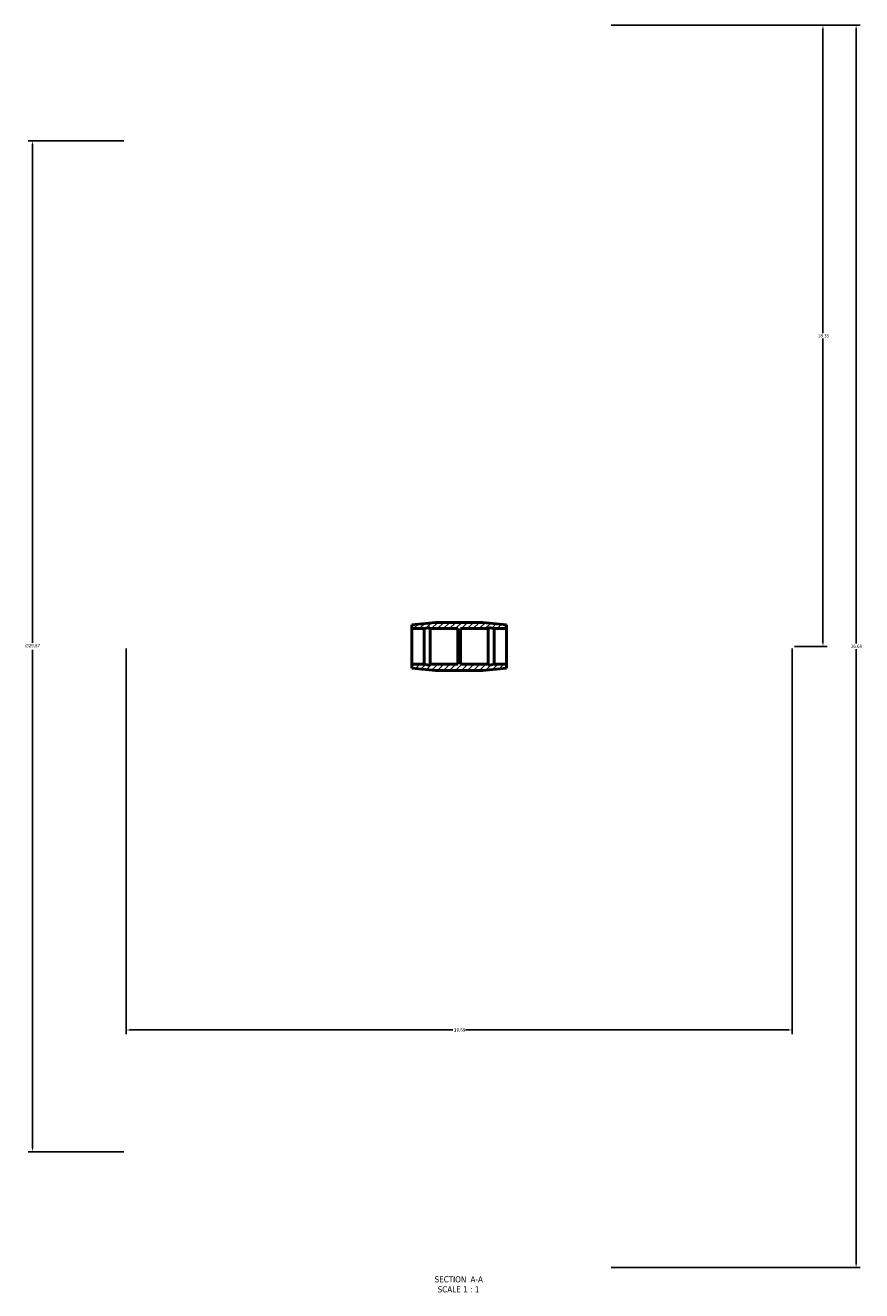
# Model space of a CAD drawing. Header units: inches. Extents: x -26 to 77, y -45 to 82.
# Tile 1 of 6: x 11 to 35, y -45 to -7. Entities that reach past the tile are written whole.
import ezdxf

# ---------------------------------------------------------------- set-up
doc = ezdxf.new("R2010")
doc.units = ezdxf.units.IN
doc.header["$MEASUREMENT"] = 0
for name, color, linetype, lineweight in [('Dimension (ANSI)', 7, 'Continuous', 25), ('Hatch (ANSI)', 7, 'Continuous', 18), ('Symbol (ANSI)', 7, 'Continuous', 25), ('Visible (ANSI)', 7, 'Continuous', 50)]:
    doc.layers.add(name, color=color, linetype=linetype, lineweight=lineweight)
doc.styles.add('Label Text (ANSI)', font='tahoma.ttf')
doc.styles.add('Note Text (ANSI)', font='tahoma.ttf')
doc.dimstyles.new('Default (ANSI)', dxfattribs={"dimtxt": 0.094488, "dimasz": 0.098425, "dimexe": 0.125, "dimexo": 0.0625, "dimgap": 0.031496, "dimtad": 0, "dimtih": 1, "dimtoh": 1, "dimrnd": 1e-08, "dimzin": 4, "dimdsep": 46, "dimtxsty": 'Note Text (ANSI)', "dimcen": 0.09, "dimdle": 0.393701, "dimclrd": 256, "dimclre": 256, "dimclrt": 5, "dimadec": 0, "dimazin": 1, "dimtfac": 1, "dimtofl": 0, "dimtmove": 0, "dimatfit": 3, "dimfxl": 1, "dimtolj": 1, "dimtzin": 4, "dimlwd": -1, "dimlwe": -1, "dimarcsym": 0})

# ---------------------------------------------------------------- blocks, each defined once
blk = doc.blocks.new('*D7')
at = {"layer": 'Defpoints', "color": 0, "transparency": 16777216}
for p in [(27.842, -7.31), (27.842, -44), (35.148, -44)]:
    blk.add_point(p, dxfattribs=at)
at = {"layer": 'Dimension (ANSI)', "transparency": 16777216}
for p, q in [((27.905, -7.31), (35.273, -7.31)), ((35.148, -7.408), (35.148, -25.574)), ((35.148, -43.901), (35.148, -25.735)), ((27.905, -44), (35.273, -44))]:
    blk.add_line(p, q, dxfattribs=at)
for points in [[(35.132, -7.408), (35.165, -7.408), (35.148, -7.31)], [(35.132, -43.901), (35.165, -43.901), (35.148, -44)]]:
    blk.add_solid(points, dxfattribs=at)
at = {"layer": 'Dimension (ANSI)', "color": 5, "transparency": 16777216, "insert": (34.992, -25.605), "char_height": 0.0945, "attachment_point": 1, "style": 'Note Text (ANSI)'}
blk.add_mtext('\\A1;36.69', dxfattribs=at)
blk = doc.blocks.new('*D8')
at = {"layer": 'Defpoints', "color": 0, "transparency": 16777216}
for p in [(13.572, -25.655), (33.262, -25.655), (33.262, -36.985)]:
    blk.add_point(p, dxfattribs=at)
at = {"layer": 'Dimension (ANSI)', "transparency": 16777216}
for p, q in [((13.572, -25.717), (13.572, -37.11)), ((33.262, -25.717), (33.262, -37.11)), ((13.67, -36.985), (23.234, -36.985)), ((33.163, -36.985), (23.6, -36.985))]:
    blk.add_line(p, q, dxfattribs=at)
for points in [[(13.67, -36.969), (13.67, -37.001), (13.572, -36.985)], [(33.163, -36.969), (33.163, -37.001), (33.262, -36.985)]]:
    blk.add_solid(points, dxfattribs=at)
at = {"layer": 'Dimension (ANSI)', "color": 5, "transparency": 16777216, "insert": (23.265, -36.936), "char_height": 0.0945, "attachment_point": 1, "style": 'Note Text (ANSI)'}
blk.add_mtext('\\A1;19.69', dxfattribs=at)
blk = doc.blocks.new('*D9')
at = {"layer": 'Defpoints', "color": 0, "transparency": 16777216}
for p in [(13.572, -10.722), (10.805, -40.588), (13.572, -40.588)]:
    blk.add_point(p, dxfattribs=at)
at = {"layer": 'Dimension (ANSI)', "transparency": 16777216}
for p, q in [((13.509, -10.722), (10.68, -10.722)), ((10.805, -10.82), (10.805, -25.552)), ((10.805, -40.489), (10.805, -25.757)), ((13.509, -40.588), (10.68, -40.588))]:
    blk.add_line(p, q, dxfattribs=at)
for points in [[(10.788, -10.82), (10.821, -10.82), (10.805, -10.722)], [(10.788, -40.489), (10.821, -40.489), (10.805, -40.588)]]:
    blk.add_solid(points, dxfattribs=at)
at = {"layer": 'Dimension (ANSI)', "color": 5, "transparency": 16777216, "insert": (10.594, -25.584), "char_height": 0.09449, "attachment_point": 1, "style": 'Note Text (ANSI)'}
blk.add_mtext('\\A1;{\\fAIGDT|b0|i0;\\H0.0945;\\ln}\\fTahoma|b0|i0;\\H0.0945;29.87', dxfattribs=at)
blk = doc.blocks.new('*D10')
at = {"layer": 'Defpoints', "color": 0, "transparency": 16777216}
for p in [(27.842, -7.31), (33.262, -25.655), (34.17, -25.655)]:
    blk.add_point(p, dxfattribs=at)
at = {"layer": 'Dimension (ANSI)', "transparency": 16777216}
for p, q in [((27.905, -7.31), (34.295, -7.31)), ((34.17, -7.408), (34.17, -16.401)), ((34.17, -25.556), (34.17, -16.563)), ((33.324, -25.655), (34.295, -25.655))]:
    blk.add_line(p, q, dxfattribs=at)
for points in [[(34.154, -7.408), (34.187, -7.408), (34.17, -7.31)], [(34.154, -25.556), (34.187, -25.556), (34.17, -25.655)]]:
    blk.add_solid(points, dxfattribs=at)
at = {"layer": 'Dimension (ANSI)', "color": 5, "transparency": 16777216, "insert": (34.019, -16.433), "char_height": 0.0945, "attachment_point": 1, "style": 'Note Text (ANSI)'}
blk.add_mtext('\\A1;18.35', dxfattribs=at)

msp = doc.modelspace()

# ---------------------------------------------------------------- hatches: boundary and pattern name
at = {"layer": 'Hatch (ANSI)'}
h = msp.add_hatch(dxfattribs=at)
h.set_pattern_fill('ANSI31', color=256, style=0)
h.paths.add_polyline_path([(24.117, -24.945), (22.717, -24.945), (22.017, -25.016), (22.017, -25.131), (22.38, -25.131), (22.561, -25.092), (22.561, -25.131), (23.377, -25.131), (23.377, -25.236), (23.457, -25.236), (23.457, -25.131), (24.273, -25.131), (24.273, -25.092), (24.454, -25.131), (24.817, -25.131), (24.817, -25.016)])
h.paths.add_polyline_path([(22.717, -26.365), (24.117, -26.365), (24.817, -26.294), (24.817, -26.178), (24.454, -26.178), (24.273, -26.217), (24.273, -26.178), (23.457, -26.178), (23.457, -26.074), (23.377, -26.074), (23.377, -26.178), (22.561, -26.178), (22.561, -26.217), (22.38, -26.178), (22.017, -26.178), (22.017, -26.294)])

# ---------------------------------------------------------------- linework, layer by layer
at = {"layer": 'Visible (ANSI)'}
for p, q in [((22.717, -24.945), (22.017, -25.016)), ((22.017, -25.016), (22.017, -25.131)), ((24.117, -24.945), (22.717, -24.945)), ((24.817, -25.016), (24.117, -24.945)), ((24.817, -25.131), (24.817, -25.016)), ((22.017, -25.131), (22.38, -25.131)), ((22.017, -26.178), (22.017, -25.131)), ((22.38, -25.131), (22.561, -25.092)), ((22.38, -26.178), (22.38, -25.131)), ((22.561, -25.092), (22.561, -25.131)), ((22.561, -25.131), (23.377, -25.131)), ((22.561, -26.178), (22.561, -25.131)), ((23.377, -25.131), (23.377, -25.236)), ((23.377, -25.236), (23.457, -25.236)), ((23.377, -26.074), (23.377, -25.236)), ((23.457, -25.236), (23.457, -25.131)), ((23.457, -25.131), (24.273, -25.131)), ((23.457, -26.074), (23.457, -25.236)), ((24.273, -25.131), (24.273, -25.092)), ((24.273, -25.092), (24.454, -25.131)), ((24.273, -26.178), (24.273, -25.131)), ((24.454, -25.131), (24.817, -25.131)), ((24.454, -26.178), (24.454, -25.131)), ((24.817, -26.178), (24.817, -25.131)), ((23.457, -26.074), (23.377, -26.074)), ((23.377, -26.074), (23.377, -26.178)), ((23.457, -26.178), (23.457, -26.074)), ((22.38, -26.178), (22.017, -26.178)), ((22.017, -26.178), (22.017, -26.294)), ((22.017, -26.294), (22.717, -26.365)), ((22.561, -26.217), (22.38, -26.178)), ((23.377, -26.178), (22.561, -26.178)), ((22.561, -26.178), (22.561, -26.217)), ((22.717, -26.365), (24.117, -26.365)), ((24.273, -26.178), (23.457, -26.178)), ((24.117, -26.365), (24.817, -26.294)), ((24.454, -26.178), (24.273, -26.217)), ((24.273, -26.217), (24.273, -26.178)), ((24.817, -26.178), (24.454, -26.178)), ((24.817, -26.294), (24.817, -26.178))]:
    msp.add_line(p, q, dxfattribs=at)

# ---------------------------------------------------------------- texts
at = {"layer": 'Symbol (ANSI)', "char_height": 0.18, "attachment_point": 7, "style": 'Label Text (ANSI)'}
for s, insert in [('SECTION', (22.691, -44.443)), (' A-A', (23.685, -44.439)), ('SCALE', (22.783, -44.739)), (' 1 : 1', (23.471, -44.736))]:
    msp.add_mtext(s, dxfattribs=dict(at, insert=insert))

# ---------------------------------------------------------------- dimensions: what is measured, and where the dimension line sits
at = {"layer": 'Dimension (ANSI)'}
for base, p1, p2, angle, override, picture, middle in [((35.148, -44), (27.842, -7.31), (27.842, -44), 90, {"dimgap": 0.031496, "dimdec": 2, "dimtol": 0, "dimlim": 0, "dimtp": 0, "dimtm": 0, "dimtdec": 2, "dimatfit": 1}, '*D7', (35.148, -25.655)), ((34.170484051, -25.654634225), (27.842101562, -7.309634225), (33.261851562, -25.654634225), 90, {"dimgap": 0.031496, "dimdec": 2, "dimtol": 0, "dimlim": 0, "dimtp": 0, "dimtm": 0, "dimtdec": 2, "dimatfit": 1}, '*D10', (34.170484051, -16.482134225)), ((33.262, -36.985), (13.572, -25.655), (33.262, -25.655), 180, {"dimgap": 0.031496, "dimtih": 0, "dimtoh": 0, "dimdec": 2, "dimtol": 0, "dimlim": 0, "dimtp": 0, "dimtm": 0, "dimtdec": 2, "dimatfit": 1}, '*D8', (23.417, -36.985))]:
    dim = msp.add_linear_dim(base=base, p1=p1, p2=p2, angle=angle, dimstyle='Default (ANSI)', override=override, dxfattribs=at)
    dim.commit()
    dim.dimension.update_dxf_attribs({"geometry": picture, "text_midpoint": middle, "dimtype": 160})
dim = msp.add_linear_dim(base=(10.805, -40.588), p1=(13.572, -10.722), p2=(13.572, -40.588), angle=90, text='{\\fAIGDT|b0|i0;\\H0.0945;\\ln}\\fTahoma|b0|i0;\\H0.0945;<>', dimstyle='Default (ANSI)', override={"dimgap": 0.031496, "dimdec": 2, "dimtol": 0, "dimlim": 0, "dimtp": 0, "dimtm": 0, "dimtdec": 2, "dimatfit": 1}, dxfattribs=at)
dim.commit()
dim.dimension.update_dxf_attribs({"geometry": '*D9', "text_midpoint": (10.805, -25.655), "dimtype": 160})

doc.saveas('drawing.dxf')
